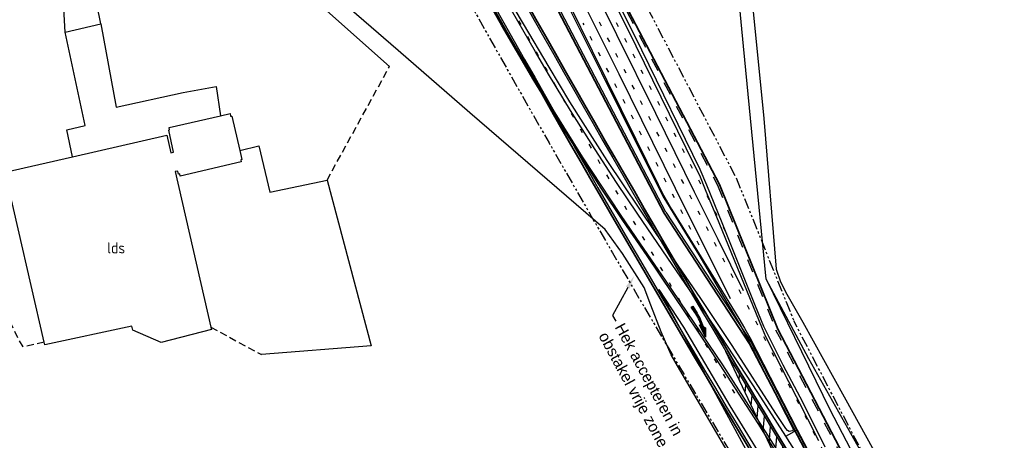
# Model space of a CAD drawing. Header units: metres. Extents: x 233718 to 238088, y 502342 to 506323.
# Tile 7 of 17: x 234715 to 234936, y 502996 to 503091. Entities that reach past the tile are written whole.
import ezdxf
from ezdxf import colors
from ezdxf.entities.mleader import LeaderData, LeaderLine
from ezdxf.enums import TextEntityAlignment as Align
from ezdxf.math import Vec2, Vec3

# ---------------------------------------------------------------- set-up
doc = ezdxf.new("R2010")
doc.units = ezdxf.units.M
for name, pattern in [('CULTSCH', [2.4, 1.6, -0.8]), ('LIJN1-1', [2, 1, -1]), ('LIJN1-3', [4, 1, -3]), ('PHANTOM', [2.5, 1.25, -0.25, 0.25, -0.25, 0.25, -0.25]), ('RASTER', [1000.1, 1000, -0.1])]:
    doc.linetypes.add(name, pattern=pattern)
for name, color, linetype in [('Goud-markering', 7, 'Continuous'), ('Goud-obstakelvrije ruimte', 102, 'PHANTOM'), ('Goud-opmerkingen', 12, 'Continuous'), ('MDI-XX-BEBOUWING', 4, 'Continuous'), ('MDI-XX-MARKERING', 253, 'Continuous'), ('MDI-XX-RASTER', 253, 'Continuous'), ('MDI-XX-TALUD', 253, 'Continuous'), ('MDI-XX-TERREINAFSCH', 253, 'Continuous')]:
    doc.layers.add(name, color=color, linetype=linetype)
doc.layers.add('Goud-ontwerp', color=7, linetype='Continuous', lineweight=35)
doc.styles.add('arial', font='arial.ttf')
doc.styles.add('ISO25', font='ISO', dxfattribs={"height": 2.5})

# ---------------------------------------------------------------- blocks, each defined once
blk = doc.blocks.new('pl75-08')
at = {"const_width": 0.2}
blk.add_lwpolyline([(7.08, -0.6), (4.7, -0.35), (5.11, -0.1, 0.070526), (1.44, 0.27), (0.1, 0.24), (0.1, 0.44), (1.86, 0.44, -0.043128), (5.19, -0.01), (5.71, 0.27)], format="xyb", close=True, dxfattribs=at)
blk.add_lwpolyline([(7.5, -0.75), (4.39, -0.42), (4.85, -0.14, 0.065796), (1.45, 0.17), (0, 0.14), (0, 0.54), (1.86, 0.54, -0.042689), (5.17, 0.1), (5.72, 0.38)], format="xyb", close=True)
for points in [[(6.71, -0.4), (6.65, -0.55), (5.74, 0.21), (4.79, -0.29)], [(5.22, 0.12), (5.22, 0.06), (5.18, 0.1)], [(5.15, -0.03), (5.22, -0.2), (5.08, -0.04), (5.05, -0.21)], [(7.5, -0.75), (7.14, -0.52), (7.02, -0.7)]]:
    blk.add_solid(points)

msp = doc.modelspace()

# ---------------------------------------------------------------- hatches: boundary and pattern name
at = {"layer": 'Goud-markering'}
h = msp.add_hatch(dxfattribs=at)
h.set_pattern_fill('ANSI31', color=256, scale=0.5, angle=40)
edge = h.paths.add_edge_path()
edge.add_line((234873.72, 503016.21), (234887.63, 502986.64))
edge.add_line((234887.63, 502986.64), (234899.91, 502966.32))
edge.add_arc((235755.69, 503483.67), 1000, 211.15475, 212.96134)
edge.add_line((234916.65, 502939.59), (234902.68, 502968.03))
edge.add_line((234902.68, 502968.03), (234891.43, 502986.64))
edge.add_arc((238311.85, 505054.42), 3996.88, 210.66061, 211.15472, ccw=False)

# ---------------------------------------------------------------- linework, layer by layer
at = {"layer": 'Goud-markering', "linetype": 'LIJN1-3'}
for p, q in [((234919.86, 502947.62), (234834.25, 503111.42)), ((234873.7, 503043.18), (234847.57, 503093.18)), ((234867.76, 503040.07), (234841.63, 503090.08))]:
    msp.add_line(p, q, dxfattribs=at)
at = {"layer": 'Goud-markering'}
for p, q in [((234860.25, 503047.48), (234827.44, 503110.26)), ((234860.25, 503047.48), (234879.52, 503018.06)), ((234907.38, 502964.76), (234879.52, 503018.06)), ((234873.72, 503016.21), (234887.63, 502986.64))]:
    msp.add_line(p, q, dxfattribs=at)
at = {"layer": 'Goud-markering', "linetype": 'LIJN1-1', "ltscale": 3}
for p in [(234871.91, 503053.57), (234925.19, 502944.17)]:
    msp.add_line(p, (234885.06, 503020.96), dxfattribs=at)
at = {"layer": 'Goud-markering', "linetype": 'LIJN1-1', "ltscale": 3, "flags": 128}
msp.add_lwpolyline([(234935.67, 503169.12, 0.02849), (234921.27, 503159.93, -0.085162), (234874.71, 503137.16), (234851.94, 503130.5, 0.47306), (234842.86, 503109.15), (234871.91, 503053.57)], format="xyb", dxfattribs=at)
at = {"layer": 'Goud-markering', "linetype": 'LIJN1-3'}
msp.add_arc((238311.85, 505054.42), 4000, 208.5434, 210.82488, dxfattribs=at)
at = {"layer": 'Goud-markering'}
for radius, start, end in [(4003.13, 208.97732, 211.15472), (3996.87, 209.10568, 211.15475)]:
    msp.add_arc((238311.85, 505054.42), radius, start, end, dxfattribs=at)
at = {"layer": 'Goud-obstakelvrije ruimte', "ltscale": 2}
for p, q in [((234875.89, 503055.66), (234845.8, 503113.24)), ((234876.08, 503055.26), (234889.23, 503022.64)), ((234929.18, 502946.26), (234889.05, 503023.04))]:
    msp.add_line(p, q, dxfattribs=at)
msp.add_arc((238311.85, 505054.42), 4007.63, 208.97732, 211.15472, dxfattribs=at)
at = {"layer": 'Goud-ontwerp'}
for p, q in [((234859.86, 503047.25), (234827.05, 503110.05)), ((234872.32, 503053.76), (234843.42, 503109.06)), ((234872.32, 503053.76), (234885.47, 503021.14)), ((234859.86, 503047.25), (234879.13, 503017.83)), ((234925.59, 502944.38), (234885.47, 503021.14)), ((234906.98, 502964.55), (234879.13, 503017.83))]:
    msp.add_line(p, q, dxfattribs=at)
for radius, start, end in [(4003.58, 209.0411, 211.15472), (3996.42, 209.10568, 211.15475)]:
    msp.add_arc((238311.85, 505054.42), radius, start, end, dxfattribs=at)
at = {"layer": 'MDI-XX-BEBOUWING'}
msp.add_polyline3d([(234720.21, 503018.25, 0), (234711.43, 503056.51, 0), (234726.63, 503059.98, 0), (234747.83, 503064.82, 0), (234748.72, 503060.88, 0), (234749.35, 503061.01, 0), (234748.28, 503065.96, 0), (234748.49, 503066.03, 0), (234748.41, 503066.58, 0), (234759.97, 503069.23, 0), (234762.09, 503069.72, 0), (234762.23, 503069.14, 0), (234762.46, 503069.16, 0), (234764.26, 503061.41, 0), (234764.74, 503059.37, 0), (234764.53, 503059.3, 0), (234764.61, 503058.81, 0), (234750.89, 503055.65, 0), (234750.76, 503056.15, 0), (234750.51, 503056.1, 0), (234750.35, 503056.75, 0), (234749.73, 503056.64, 0), (234757.76, 503021.62, 0), (234757.89, 503021.05, 0), (234746.6, 503018.18, 0), (234740.19, 503020.92, 0), (234739.95, 503021.84, 0), (234720.35, 503017.66, 0), (234720.21, 503018.25, 0)], close=True, dxfattribs=at)
at = {"layer": 'MDI-XX-MARKERING'}
for points in [[(234890.34, 502985.96, 0), (234883.23, 502997.28, 0), (234873.09, 503013.14, 0), (234860.17, 503032.18, 0), (234853.57, 503041.83, 0), (234850.07, 503047.01, 0), (234845.71, 503053.57, 0), (234841.5, 503059.98, 0), (234837.24, 503066.76, 0), (234833.02, 503073.62, 0), (234829.7, 503079.17, 0), (234825.33, 503086.64, 0), (234816.91, 503101.65, 0), (234813.21, 503108.32, 0), (234811.58, 503111.34, 0), (234809.76, 503114.3, 0), (234808.6, 503115.75, 0), (234807.52, 503116.79, 0), (234805.93, 503118.01, 0), (234804.29, 503118.96, 0), (234802.98, 503119.54, 0), (234801.76, 503119.92, 0), (234799.03, 503120.32, 0), (234794.67, 503120.37, 0)], [(234833.27, 503104.96, 0), (234843.69, 503083.81, 0), (234853.48, 503063.94, 0), (234858.51, 503053.72, 0), (234859.44, 503051.87, 0), (234861.56, 503048.16, 0), (234871.37, 503032.26, 0), (234876.71, 503023.56, 0), (234878, 503021.4, 0), (234879.2, 503019.27, 0), (234889.85, 502998.48, 0)], [(234839, 503100.09, 0), (234849.68, 503078.68, 0), (234862.38, 503052.94, 0), (234874.73, 503028.08, 0)], [(234877.75, 503029.76, 0), (234872.02, 503041.35, 0), (234866.71, 503052.04, 0), (234857.97, 503069.72, 0), (234849.23, 503087.44, 0), (234842.25, 503101.55, 0)], [(234894.72, 502995.99, 0), (234889.66, 503005.91, 0), (234882.78, 503019.46, 0), (234882.02, 503021.26, 0), (234872.24, 503045.12, 0), (234869.22, 503052.54, 0), (234867.87, 503055.74, 0), (234866.74, 503058.13, 0), (234853.54, 503084.9, 0), (234845.62, 503100.98, 0)], [(234887.25, 502997.05, 0), (234880.98, 503006.88, 0), (234871.4, 503021.49, 0), (234861.71, 503035.74, 0), (234853.96, 503047.05, 0), (234849.15, 503054.21, 0), (234844.35, 503061.62, 0), (234838.76, 503070.43, 0), (234833.81, 503078.57, 0), (234830.87, 503083.59, 0), (234822.91, 503097.53, 0)]]:
    msp.add_polyline3d(points, dxfattribs=at)
msp.add_polyline3d([(234912.74, 502955.93, 0), (234904.22, 502970.08, 0), (234896.19, 502982.93, 0), (234887.25, 502997.05, 0), (234889.85, 502998.48, 0), (234899.7, 502979.8, 0), (234906.23, 502967.65, 0), (234912.74, 502955.93, 0)], close=True, dxfattribs=at)
at = {"layer": 'MDI-XX-RASTER', "linetype": 'RASTER'}
for points in [[(234952.05, 502915.82, 0), (234950.69, 502917.35, 0), (234944.45, 502924.36, 0), (234938.09, 502932.29, 0), (234932.44, 502942.18, 0), (234924.29, 502957.83, 0), (234907.83, 502987.15, 0), (234904.61, 502992.89, 0), (234892.47, 503014.45, 0), (234882.86, 503032.4, 0), (234877.72, 503084.86, 0), (234876.55, 503097.35, 0), (234873.8, 503126.92, 0)], [(234930.41, 502896.89, 0), (234901.56, 502946.53, 0), (234880.89, 502982.07, 0), (234863.42, 503011.99, 0), (234861.43, 503015.41, 0), (234859.23, 503020.56, 0), (234856.88, 503026.57, 0), (234855.35, 503030.56, 0), (234850.5, 503038.2, 0), (234846.55, 503043.6, 0), (234816.09, 503069.88, 0), (234799.93, 503083.9, 0), (234784.99, 503096.87, 0), (234778.77, 503102.59, 0)], [(234775.53, 503100.27, 0), (234798.02, 503080.35, 0)], [(234764.26, 503061.41, 0), (234768.61, 503062.41, 0), (234771.09, 503052.05, 0), (234783.93, 503054.72, 0), (234793.88, 503017.44, 0), (234769.18, 503015.42, 0)]]:
    msp.add_polyline3d(points, dxfattribs=at)
at = {"layer": 'MDI-XX-TALUD'}
for points in [[(234882.86, 503032.4, 0), (234897.18, 503003.05, 0), (234905.46, 502987.27, 0), (234905.97, 502986.28, 0), (234917.94, 502963.34, 0), (234924.88, 502949.72, 0), (234932.6, 502936.49, 0), (234948.19, 502910.53, 0)], [(234943.57, 502876.17, 0), (234928.43, 502904.37, 0), (234921.69, 502917.01, 0), (234907.69, 502941.68, 0), (234900.08, 502955.63, 0), (234884.88, 502982.22, 0), (234882.11, 502987.07, 0), (234858.78, 503030.07, 0)], [(234936.02, 502902.5, 0), (234906.36, 502952.91, 0), (234898.26, 502965.72, 0), (234887.3, 502983.58, 0), (234885.51, 502986.49, 0), (234874.76, 503003.91, 0), (234864.28, 503021.6, 0), (234858.78, 503030.07, 0)]]:
    msp.add_polyline3d(points, dxfattribs=at)
at = {"layer": 'MDI-XX-TERREINAFSCH'}
for points in [[(234877.57, 503134.96, 0), (234877.08, 503133.61, 0), (234876.47, 503131.42, 0), (234876.56, 503129.97, 0), (234878.58, 503106.29, 0), (234882.29, 503068.62, 0), (234885.11, 503034.69, 0), (234886.08, 503031.84, 0), (234887.47, 503029.03, 0), (234891.07, 503022.75, 0), (234900.44, 503005.96, 0), (234911.86, 502985.26, 0), (234925.71, 502959.98, 0), (234931.4, 502949.38, 0), (234934.95, 502942.48, 0), (234938.27, 502936.18, 0), (234940.73, 502932.56, 0), (234944.84, 502927.4, 0), (234950.44, 502922.02, 0), (234952.77, 502919.67, 0), (234950.69, 502917.35, 0)], [(234724.95, 503088.07, 0), (234724.43, 503097.43, 0), (234723.83, 503103.03, 0)], [(234732.96, 503089.93, 0), (234730.13, 503104.05, 0)], [(234892.53, 502981.57, 0), (234881.02, 502999.9, 0), (234870.72, 503015.93, 0), (234856.02, 503037.65, 0), (234850.58, 503045.66, 0), (234845.68, 503052.94, 0), (234838.08, 503064.86, 0), (234830.52, 503077.15, 0), (234823.2, 503089.61, 0), (234816.04, 503102.38, 0)], [(234896.17, 502994.57, 0), (234891.16, 503004.54, 0), (234886.65, 503013.07, 0), (234882.3, 503021.78, 0), (234880.42, 503026.35, 0), (234872.9, 503045.12, 0), (234869.49, 503053.58, 0), (234867.98, 503057.1, 0), (234854.81, 503083.99, 0), (234845.26, 503103.32, 0)], [(234838.36, 503093.78, 0), (234845.77, 503078.88, 0), (234854.27, 503061.77, 0), (234858.95, 503052.34, 0), (234859.79, 503050.77, 0), (234867.68, 503037.9, 0), (234872.02, 503030.46, 0), (234877.06, 503021.97, 0), (234877.92, 503020.38, 0), (234879.59, 503017.13, 0), (234887.3, 503001.96, 0), (234888.83, 502998.87, 0), (234888.91, 502998.5, 0), (234888.75, 502998.27, 0), (234888.04, 502998.08, 0), (234887.68, 502998.33, 0), (234887.31, 502998.78, 0), (234885.03, 503002.15, 0), (234875.18, 503017.46, 0), (234868.12, 503028.06, 0), (234857.93, 503042.91, 0), (234847.07, 503059.12, 0), (234841.65, 503067.6, 0), (234838.62, 503072.34, 0), (234833.96, 503080.15, 0), (234828.19, 503089.95, 0), (234822.36, 503099.81, 0)], [(234726.63, 503059.98, 0), (234725.36, 503066.08, 0), (234729.46, 503067, 0), (234724.95, 503088.07, 0), (234732.96, 503089.93, 0), (234736.47, 503071.16, 0), (234751.56, 503074.44, 0), (234758.99, 503075.78, 0), (234759.97, 503069.23, 0)]]:
    msp.add_polyline3d(points, dxfattribs=at)
at = {"layer": 'MDI-XX-TERREINAFSCH', "linetype": 'CULTSCH'}
for points in [[(234720.21, 503018.25, 0), (234715.49, 503017.18, 0), (234714.29, 503019.21, 0), (234704.11, 503040.76, 0), (234703.06, 503041.37, 0), (234671.92, 503037.05, 0), (234671.01, 503037.9, 0), (234666.05, 503047.22, 0), (234665.09, 503048.33, 0), (234636.29, 503042.78, 0), (234629.92, 503084.01, 0)], [(234783.93, 503054.72, 0), (234798.02, 503080.35, 0)], [(234757.76, 503021.62, 0), (234769.18, 503015.42, 0)]]:
    msp.add_polyline3d(points, dxfattribs=at)

# ---------------------------------------------------------------- block references
at = {"layer": 'Goud-markering', "rotation": 302.2849645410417}
msp.add_blockref('pl75-08', (234865.84, 503026.07), dxfattribs=at)

# ---------------------------------------------------------------- texts
at = {"layer": 'MDI-XX-BEBOUWING', "style": 'ISO25'}
msp.add_text('lds', height=2.5, dxfattribs=at).set_placement((234736.44, 503039.48), align=Align.MIDDLE_CENTER)

# ---------------------------------------------------------------- leaders
at = {"layer": 'Goud-opmerkingen'}
ml = msp.add_multileader_mtext('Standard', dxfattribs=at)
ml.set_content('Hek accepteren in \\Pobstakel vrije zone', color=256, style='arial')
ml.set_leader_properties()
ml.build(insert=Vec2(0, 0))
ml.multileader.update_dxf_attribs({"has_text_frame": 1, "dogleg_length": 1.5, "arrow_head_size": 3})
ctx = ml.context
ctx.base_point, ctx.char_height, ctx.arrow_head_size, ctx.landing_gap_size, ctx.plane_origin, ctx.plane_x_axis, ctx.plane_y_axis = Vec3(234848.98, 503022.95), 2.5, 3, 1, Vec3(234812.12, 503033.69), Vec3(0.47569, -0.879613), Vec3(0.879613, 0.47569)
notes = []
notes.append((ctx, [(0, (1, 1, 0), (234848.27, 503024.27), (0.47569, -0.879613), 1.5, [(0, [(234853.12, 503033.14)], 0, [])])]))
ctx.mtext.insert, ctx.mtext.text_direction, ctx.mtext.rotation, ctx.mtext.flow_direction = Vec3(234850.88, 503022.84), Vec3(0.47569, -0.879613), 5.208137, 5
for ctx, leaders in notes:
    for number, flags, end, landing, length, lines in leaders:
        leader = LeaderData()
        leader.index, (leader.has_last_leader_line, leader.has_dogleg_vector, leader.attachment_direction) = number, flags
        leader.last_leader_point, leader.dogleg_vector, leader.dogleg_length = Vec3(end), Vec3(landing), length
        for number, points, colour, breaks in lines:
            line = LeaderLine()
            line.index, line.vertices, line.color, line.breaks = number, Vec3.list(points), colors.encode_raw_color(colour), breaks
            leader.lines.append(line)
        ctx.leaders.append(leader)

doc.saveas('drawing.dxf')
